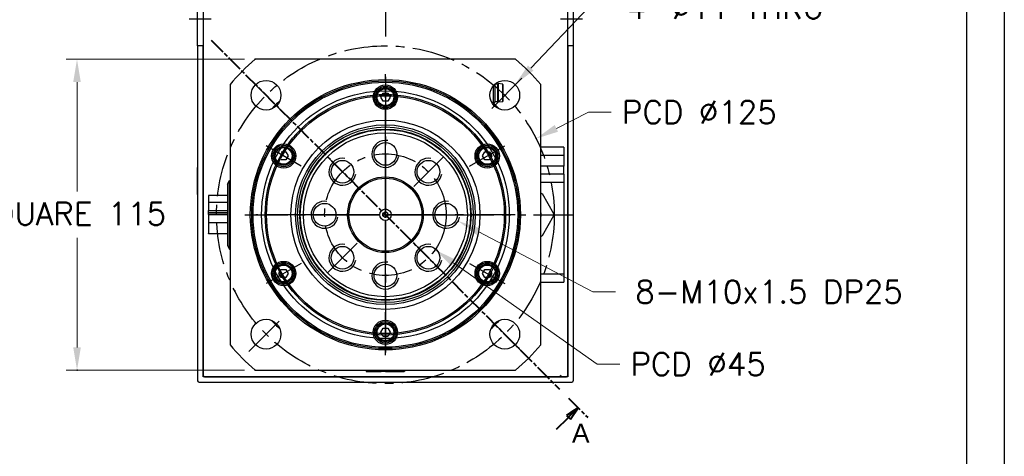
# Model space of a CAD drawing. Extents: x 47048 to 48733, y 14733 to 15921.
# Tile 4 of 19: x 48366 to 48730, y 15071 to 15232. Entities that reach past the tile are written whole.
import ezdxf

# ---------------------------------------------------------------- set-up
doc = ezdxf.new("R2010")
doc.units = 0
doc.header["$LTSCALE"] = 25.4
doc.linetypes.add('CENTER', pattern=[2, 1.25, -0.25, 0.25, -0.25])
doc.linetypes.add('CHAIN', pattern=[0.3543, 0.2362, -0.0295, 0.0591, -0.0295])
doc.layers.get('0').update_dxf_attribs({"linetype": 'CONTINUOUS'})
doc.layers.add('ATA-CENTER', color=133, linetype='CENTER')
doc.layers.add('ATA-HATCH', color=252, linetype='CONTINUOUS')
doc.layers.add('ATA-DIM', color=252, linetype='CONTINUOUS', lineweight=25)
doc.layers.add('ATA-SECTION', color=3, linetype='CHAIN', lineweight=40)
doc.styles.get("Standard").update_dxf_attribs({"font": 'simplex.shx'})
doc.styles.add('주 문자 (ISO)', font='arial.ttf')
doc.dimstyles.new('ata_A1', dxfattribs={"dimtxt": 4.2, "dimasz": 4.2, "dimexe": 2, "dimexo": 2, "dimgap": 2, "dimtad": 0, "dimtih": 1, "dimtoh": 1, "dimdec": 6, "dimdsep": 46, "dimtxsty": 'Standard', "dimcen": 0, "dimclrd": 252, "dimclre": 252, "dimclrt": 4, "dimadec": 6, "dimazin": 2, "dimtfac": 1, "dimtdec": 6, "dimtofl": 0, "dimtmove": 0, "dimatfit": 3, "dimfxl": 0, "dimtolj": 1, "dimtzin": 0, "dimlwd": 0, "dimlwe": 0, "dimarcsym": 0})

# ---------------------------------------------------------------- blocks, each defined once
blk = doc.blocks.new('*D12452')
at = {"color": 0}
for p in [(48548.88, 15208.34), (48541.29, 15200.37)]:
    blk.add_point(p, dxfattribs=at)
at = {"layer": 'ATA-DIM', "color": 252, "lineweight": 0}
for p, q in [((48576.1, 15236.89), (48554.68, 15214.41)), ((48584.53, 15236.89), (48576.1, 15236.89))]:
    blk.add_line(p, q, dxfattribs=at)
at = {"layer": 'ATA-DIM', "color": 252}
blk.add_solid([(48553.67, 15215.38), (48555.69, 15213.45), (48548.88, 15208.34)], dxfattribs=at)
at = {"layer": 'ATA-DIM', "color": 4, "ltscale": 0.2, "insert": (48626.7, 15236.89), "char_height": 8.4, "attachment_point": 5}
blk.add_mtext('4-%%c11 THRU', dxfattribs=at)
blk = doc.blocks.new('*D12450')
at = {"color": 0}
for p in [(48482.51, 15173.13), (48519.28, 15147.19)]:
    blk.add_point(p, dxfattribs=at)
at = {"layer": 'ATA-DIM', "color": 252, "lineweight": 0}
for p, q in [((48579.23, 15104.91), (48526.14, 15142.35)), ((48587.63, 15104.91), (48579.23, 15104.91))]:
    blk.add_line(p, q, dxfattribs=at)
at = {"layer": 'ATA-DIM', "color": 252}
blk.add_solid([(48526.95, 15143.49), (48525.34, 15141.21), (48519.28, 15147.19)], dxfattribs=at)
at = {"layer": 'ATA-DIM', "color": 4, "ltscale": 0.2, "insert": (48591.63, 15109.11), "char_height": 8.4, "attachment_point": 1}
blk.add_mtext('\\A1;PCD %%c45', dxfattribs=at)
blk = doc.blocks.new('*D12449')
at = {"color": 0}
for p in [(48556.68, 15188.33), (48445.1, 15131.99)]:
    blk.add_point(p, dxfattribs=at)
at = {"layer": 'ATA-DIM', "color": 252, "lineweight": 0}
for p, q in [((48576.08, 15198.13), (48564.18, 15192.12)), ((48584.49, 15198.13), (48576.08, 15198.13))]:
    blk.add_line(p, q, dxfattribs=at)
at = {"layer": 'ATA-DIM', "color": 252}
blk.add_solid([(48563.55, 15193.37), (48564.81, 15190.87), (48556.68, 15188.33)], dxfattribs=at)
at = {"layer": 'ATA-DIM', "color": 4, "ltscale": 0.2, "insert": (48588.49, 15202.33), "char_height": 8.4, "attachment_point": 1}
blk.add_mtext('\\A1;PCD %%c125', dxfattribs=at)
blk = doc.blocks.new('*D12453')
at = {"color": 0}
for p in [(48518.97, 15162.48), (48527.82, 15157.84)]:
    blk.add_point(p, dxfattribs=at)
at = {"layer": 'ATA-DIM', "color": 252, "lineweight": 0}
for p, q in [((48577.72, 15131.66), (48535.26, 15153.93)), ((48586.12, 15131.66), (48577.72, 15131.66))]:
    blk.add_line(p, q, dxfattribs=at)
at = {"layer": 'ATA-DIM', "color": 252}
blk.add_solid([(48535.91, 15155.17), (48534.61, 15152.69), (48527.82, 15157.84)], dxfattribs=at)
at = {"layer": 'ATA-DIM', "color": 4, "ltscale": 0.2, "insert": (48642.92, 15131.66), "char_height": 8.4, "attachment_point": 5}
blk.add_mtext('8-M10x1.5 DP25', dxfattribs=at)
blk = doc.blocks.new('DFH EH')
for p, q in [((33659.8, 3135.59), (33659.8, 3011.59)), ((33798.3, 3136.09), (33660.3, 3136.09)), ((33798.8, 3135.59), (33798.8, 3011.59)), ((33661.8, 3011.59), (33661.8, 3134.09)), ((33661.8, 3134.09), (33796.8, 3134.09)), ((33796.8, 3134.09), (33796.8, 3011.59)), ((33659.8, 3130.59), (33659.8, 3011.59)), ((33659.8, 2991.59), (33659.8, 3011.59)), ((33659.8, 3011.59), (33661.8, 3011.59)), ((33659.8, 2991.59), (33659.8, 3011.59)), ((33661.8, 3011.59), (33661.8, 2991.59)), ((33796.8, 3011.59), (33798.8, 3011.59)), ((33796.8, 2991.59), (33796.8, 3011.59)), ((33798.8, 3011.59), (33798.8, 2991.59)), ((33659.8, 2991.59), (33659.8, 2946.59)), ((33661.8, 2991.59), (33659.8, 2991.59)), ((33659.8, 2991.59), (33659.8, 2867.59)), ((33661.8, 2869.09), (33661.8, 2991.59)), ((33798.8, 2991.59), (33796.8, 2991.59)), ((33796.8, 2991.59), (33796.8, 2869.09)), ((33798.8, 2991.59), (33798.8, 2867.59)), ((33659.8, 2936.59), (33659.8, 2946.59)), ((33659.8, 2936.59), (33659.8, 2872.59)), ((33796.8, 2869.09), (33661.8, 2869.09)), ((33660.3, 2867.09), (33798.3, 2867.09))]:
    blk.add_line(p, q)
for centre, start, end in [((33660.3, 3135.59), 90, 180), ((33798.3, 3135.59), 0, 90), ((33660.3, 2867.59), 180, 270), ((33798.3, 2867.59), 270, 0)]:
    blk.add_arc(centre, 0.5, start, end)
at = {"layer": 'ATA-CENTER', "ltscale": 0.5}
for p, q in [((33656.68, 3001.59), (33664.81, 3001.59)), ((33794.06, 3001.59), (33802.19, 3001.59))]:
    blk.add_line(p, q, dxfattribs=at)
blk = doc.blocks.new('*D12448')
at = {"color": 0}
for p in [(48452.74, 15217.66), (48386.74, 15102.66), (48452.74, 15102.66)]:
    blk.add_point(p, dxfattribs=at)
at = {"layer": 'ATA-DIM', "color": 252, "lineweight": 0}
for p, q in [((48448.74, 15217.66), (48382.74, 15217.66)), ((48386.74, 15209.26), (48386.74, 15168.74)), ((48386.74, 15111.06), (48386.74, 15151.58)), ((48448.74, 15102.66), (48382.74, 15102.66))]:
    blk.add_line(p, q, dxfattribs=at)
at = {"layer": 'ATA-DIM', "color": 252}
for points in [[(48388.14, 15209.26), (48385.34, 15209.26), (48386.74, 15217.66)], [(48385.34, 15111.06), (48388.14, 15111.06), (48386.74, 15102.66)]]:
    blk.add_solid(points, dxfattribs=at)
at = {"layer": 'ATA-DIM', "color": 4, "ltscale": 0.2, "insert": (48348.48, 15164.74), "char_height": 8.4, "attachment_point": 1}
blk.add_mtext('\\A1;SQUARE 115', dxfattribs=at)
blk = doc.blocks.new('ata-Border-A1-002')
at = {"color": 253, "ltscale": 0.5}
blk.add_line((841, 594), (841, 0), dxfattribs=at)
blk.add_line((834, 585), (834, 9))

msp = doc.modelspace()

# ---------------------------------------------------------------- linework, layer by layer
for p, q in [((48433.3936459, 15364.6599889), (48433.3936459, 15100.6599889)), ((48568.3936459, 15100.6599889), (48568.3936459, 15364.6599889)), ((48549.0470466, 15217.6599889), (48452.7402452, 15217.6599889)), ((48443.3936459, 15208.3133896), (48443.3936459, 15112.0065882)), ((48499.1615951, 15203.6599889), (48500.0276205, 15205.1599889)), ((48500.0276205, 15205.1599889), (48501.7596713, 15205.1599889)), ((48501.7596713, 15205.1599889), (48502.6256967, 15203.6599889)), ((48540.7801459, 15207.773804), (48540.7801459, 15201.2099889)), ((48541.3936459, 15208.4288504), (48541.3936459, 15201.8234889)), ((48542.3936459, 15208.4599889), (48541.4282854, 15208.4599889)), ((48542.3936459, 15208.4599889), (48542.6436459, 15208.6599889)), ((48542.3936459, 15208.4599889), (48542.3936459, 15201.9599889)), ((48542.6436459, 15208.6599889), (48542.6436459, 15201.7599889)), ((48544.2163621, 15208.4801946), (48542.6436459, 15208.6599889)), ((48544.2163621, 15208.4801946), (48544.2163621, 15201.9397831)), ((48544.3936459, 15208.2814889), (48544.3936459, 15202.1384889)), ((48558.3936459, 15112.0065882), (48558.3936459, 15208.3133896)), ((48500.0276205, 15202.1599889), (48499.1615951, 15203.6599889)), ((48501.7596713, 15202.1599889), (48500.0276205, 15202.1599889)), ((48502.6256967, 15203.6599889), (48501.7596713, 15202.1599889)), ((48540.2121567, 15201.8089889), (48541.3791459, 15201.8089889)), ((48541.3936459, 15201.8234889), (48540.7801459, 15201.2099889)), ((48542.3936459, 15201.9599889), (48541.3936459, 15201.9599889)), ((48542.3936459, 15201.9599889), (48542.6436459, 15201.7599889)), ((48544.2163621, 15201.9397831), (48542.6436459, 15201.7599889)), ((48540.7801459, 15201.2099889), (48540.5751519, 15201.2099889)), ((48462.3555154, 15183.4099889), (48464.0875662, 15183.4099889)), ((48464.0875662, 15183.4099889), (48464.9535916, 15181.9099889)), ((48536.8337002, 15181.9099889), (48537.6997256, 15183.4099889)), ((48537.6997256, 15183.4099889), (48539.4317764, 15183.4099889)), ((48539.4317764, 15183.4099889), (48540.2978018, 15181.9099889)), ((48566.8936459, 15185.1599889), (48558.3936459, 15185.1599889)), ((48566.8936459, 15185.1599889), (48566.8936459, 15182.1599889)), ((48464.0875662, 15180.4099889), (48462.3555154, 15180.4099889)), ((48464.9535916, 15181.9099889), (48464.0875662, 15180.4099889)), ((48537.6997256, 15180.4099889), (48536.8337002, 15181.9099889)), ((48539.4317764, 15180.4099889), (48537.6997256, 15180.4099889)), ((48540.2978018, 15181.9099889), (48539.4317764, 15180.4099889)), ((48558.3936459, 15182.1599889), (48566.8936459, 15182.1599889)), ((48566.8936459, 15182.1599889), (48566.8936459, 15178.1599889)), ((48566.8936459, 15178.1599889), (48558.3936459, 15178.1599889)), ((48566.8936459, 15175.1599889), (48566.8936459, 15178.1599889)), ((48442.3936459, 15171.4851779), (48443.1873934, 15172.8599889)), ((48443.1873934, 15172.8599889), (48443.3936459, 15172.8599889)), ((48443.1873934, 15147.4599889), (48443.1873934, 15172.8599889)), ((48566.8936459, 15175.1599889), (48558.3936459, 15175.1599889)), ((48566.8936459, 15175.1599889), (48566.8936459, 15172.1599889)), ((48442.3936459, 15171.4851779), (48442.3936459, 15148.8347999)), ((48558.3936459, 15172.1599889), (48566.8936459, 15172.1599889)), ((48566.8936459, 15172.1599889), (48566.8936459, 15138.1599889)), ((48435.3936459, 15167.2489461), (48435.3936459, 15164.6260754)), ((48442.3936459, 15167.2489461), (48435.3936459, 15167.2489461)), ((48558.8936459, 15167.9542175), (48563.1436459, 15160.5930016)), ((48435.3936459, 15164.6260754), (48435.3936459, 15161.6923689)), ((48442.3936459, 15164.6260754), (48435.3936459, 15164.6260754)), ((48435.3936459, 15161.6923689), (48442.3936459, 15161.6923689)), ((48435.3936459, 15161.0455971), (48435.3936459, 15161.6923689)), ((48435.3936459, 15160.8640472), (48435.3936459, 15161.0455971)), ((48435.3936459, 15161.0455971), (48442.3936459, 15161.0455971)), ((48435.3936459, 15160.2172754), (48435.3936459, 15160.8640472)), ((48442.3936459, 15160.8640472), (48435.3936459, 15160.8640472)), ((48442.3936459, 15160.2172754), (48435.3936459, 15160.2172754)), ((48435.3936459, 15160.1027024), (48435.3936459, 15157.168996)), ((48442.3936459, 15160.1027024), (48435.3936459, 15160.1027024)), ((48441.3936459, 15160.2172754), (48441.3936459, 15160.1027024)), ((48563.1436459, 15159.7269762), (48558.8936459, 15152.3657603)), ((48442.3936459, 15157.168996), (48435.3936459, 15157.168996)), ((48435.3936459, 15157.168996), (48435.3936459, 15153.2525817)), ((48435.3936459, 15153.0710317), (48435.3936459, 15153.2525817)), ((48435.3936459, 15153.2525817), (48442.3936459, 15153.2525817)), ((48442.3936459, 15153.0710317), (48435.3936459, 15153.0710317)), ((48442.3936459, 15148.8347999), (48443.1873934, 15147.4599889)), ((48443.1873934, 15147.4599889), (48443.3936459, 15147.4599889)), ((48461.48949, 15138.4099889), (48462.3555154, 15139.9099889)), ((48462.3555154, 15139.9099889), (48464.0875662, 15139.9099889)), ((48464.0875662, 15139.9099889), (48464.9535916, 15138.4099889)), ((48536.8337002, 15138.4099889), (48537.6997256, 15139.9099889)), ((48537.6997256, 15139.9099889), (48539.4317764, 15139.9099889)), ((48539.4317764, 15139.9099889), (48540.2978018, 15138.4099889)), ((48462.3555154, 15136.9099889), (48461.48949, 15138.4099889)), ((48464.0875662, 15136.9099889), (48462.3555154, 15136.9099889)), ((48464.9535916, 15138.4099889), (48464.0875662, 15136.9099889)), ((48537.6997256, 15136.9099889), (48536.8337002, 15138.4099889)), ((48539.4317764, 15136.9099889), (48537.6997256, 15136.9099889)), ((48540.2978018, 15138.4099889), (48539.4317764, 15136.9099889)), ((48566.8936459, 15138.1599889), (48558.3936459, 15138.1599889)), ((48566.8936459, 15138.1599889), (48566.8936459, 15135.1599889)), ((48558.3936459, 15135.1599889), (48566.8936459, 15135.1599889)), ((48499.1615951, 15116.6599889), (48500.0276205, 15118.1599889)), ((48500.0276205, 15118.1599889), (48501.7596713, 15118.1599889)), ((48501.7596713, 15118.1599889), (48502.6256967, 15116.6599889)), ((48500.0276205, 15115.1599889), (48499.1615951, 15116.6599889)), ((48501.7596713, 15115.1599889), (48500.0276205, 15115.1599889)), ((48502.6256967, 15116.6599889), (48501.7596713, 15115.1599889)), ((48433.8936459, 15100.1599889), (48433.3936459, 15100.6599889)), ((48433.8936459, 15100.1599889), (48567.8936459, 15100.1599889)), ((48452.7402452, 15102.6599889), (48549.0470466, 15102.6599889)), ((48493.8046887, 15102.6599889), (48493.8046887, 15102.1599889)), ((48493.8046887, 15102.1599889), (48496.4275594, 15102.1599889)), ((48496.4275594, 15102.6599889), (48496.4275594, 15102.1599889)), ((48496.4275594, 15102.1599889), (48499.3612659, 15102.1599889)), ((48499.3612659, 15102.1599889), (48499.3612659, 15102.6599889)), ((48500.0080377, 15102.1599889), (48499.3612659, 15102.1599889)), ((48500.0080377, 15102.1599889), (48500.0080377, 15102.6599889)), ((48500.1895876, 15102.1599889), (48500.0080377, 15102.1599889)), ((48500.1895876, 15102.6599889), (48500.1895876, 15102.1599889)), ((48500.8363594, 15102.1599889), (48500.1895876, 15102.1599889)), ((48500.8363594, 15102.6599889), (48500.8363594, 15102.1599889)), ((48500.9509324, 15102.6599889), (48500.9509324, 15102.1599889)), ((48500.9509324, 15102.1599889), (48503.8846388, 15102.1599889)), ((48503.8846388, 15102.6599889), (48503.8846388, 15102.1599889)), ((48503.8846388, 15102.1599889), (48507.8010531, 15102.1599889)), ((48507.8010531, 15102.1599889), (48507.8010531, 15102.6599889)), ((48507.9826031, 15102.1599889), (48507.8010531, 15102.1599889)), ((48507.9826031, 15102.6599889), (48507.9826031, 15102.1599889)), ((48565.8936459, 15100.6599889), (48565.3936459, 15100.1599889)), ((48568.3936459, 15100.6599889), (48567.8936459, 15100.1599889))]:
    msp.add_line(p, q)
for centre, radius in [((48500.8936459, 15160.1599889), 50), ((48456.6994721, 15204.3541627), 5.5), ((48500.8936459, 15160.1599889), 49.5), ((48500.8936459, 15160.1599889), 49), ((48545.0878197, 15204.3541627), 5.5), ((48500.8936459, 15203.6599889), 4.5), ((48500.8936459, 15203.6599889), 4), ((48500.8936459, 15203.6599889), 3.5), ((48500.8936459, 15203.6599889), 3.1), ((48500.8936459, 15160.1599889), 44.5), ((48500.8936459, 15160.1599889), 44.5), ((48500.8936459, 15160.1599889), 44), ((48500.8936459, 15160.1599889), 44), ((48500.8936459, 15160.1599889), 35), ((48500.8936459, 15160.1599889), 35), ((48500.8936459, 15160.1599889), 33.25), ((48500.8936459, 15160.1599889), 32.500379), ((48500.8936459, 15160.1599889), 31.7), ((48500.8936459, 15160.1599889), 31.5), ((48500.8936459, 15160.1599889), 30.3452995), ((48500.8936459, 15182.6599889), 4.188), ((48463.2215408, 15181.9099889), 4.5), ((48463.2215408, 15181.9099889), 4), ((48463.2215408, 15181.9099889), 3.5), ((48463.2215408, 15181.9099889), 3.1), ((48538.565751, 15181.9099889), 4.5), ((48538.565751, 15181.9099889), 4), ((48538.565751, 15181.9099889), 3.5), ((48538.565751, 15181.9099889), 3.1), ((48484.9837433, 15176.0698915), 4.188), ((48516.8035485, 15176.0698915), 4.188), ((48500.8936459, 15160.1599889), 14), ((48500.8936459, 15160.1599889), 13.5), ((48478.3936459, 15160.1599889), 4.188), ((48500.8936459, 15160.1599889), 2.125), ((48523.3936459, 15160.1599889), 4.188), ((48500.8936459, 15160.1599889), 1), ((48484.9837433, 15144.2500863), 4.188), ((48516.8035485, 15144.2500863), 4.188), ((48463.2215408, 15138.4099889), 4.5), ((48463.2215408, 15138.4099889), 4), ((48463.2215408, 15138.4099889), 3.5), ((48463.2215408, 15138.4099889), 3.1), ((48500.8936459, 15137.6599889), 4.188), ((48538.565751, 15138.4099889), 4.5), ((48538.565751, 15138.4099889), 4), ((48538.565751, 15138.4099889), 3.5), ((48538.565751, 15138.4099889), 3.1), ((48456.6994721, 15115.9658151), 5.5), ((48545.0878197, 15115.9658151), 5.5), ((48500.8936459, 15116.6599889), 4.5), ((48500.8936459, 15116.6599889), 4), ((48500.8936459, 15116.6599889), 3.5), ((48500.8936459, 15116.6599889), 3.1)]:
    msp.add_circle(centre, radius)
for centre, radius, start, end in [((48500.8936459, 15160.1599889), 75, 129.94450519, 140.05549481), ((48500.8936459, 15160.1599889), 75, 39.94450519, 50.05549481), ((48544.1936459, 15208.2814889), 0.2, 0, 83.478211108), ((48500.8936459, 15160.1599889), 57.5, 132.809946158, 137.190053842), ((48544.1936459, 15202.1384889), 0.2, 276.521788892, 0), ((48500.8936459, 15160.1599889), 57.5, 42.809946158, 45.819824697), ((48500.8936459, 15182.6599889), 5, 80, 350), ((48484.9837433, 15176.0698915), 5, 80, 350), ((48516.8035485, 15176.0698915), 5, 80, 350), ((48478.3936459, 15160.1599889), 5, 80, 350), ((48523.3936459, 15160.1599889), 5, 80, 350), ((48553.8936459, 15160.1599889), 4.625, 346.648815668, 13.351184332), ((48484.9837433, 15144.2500863), 5, 80, 350), ((48516.8035485, 15144.2500863), 5, 80, 350), ((48500.8936459, 15137.6599889), 5, 80, 350), ((48500.8936459, 15160.1599889), 57.5, 222.809946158, 227.190053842), ((48500.8936459, 15160.1599889), 57.5, 312.809946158, 317.190053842), ((48500.8936459, 15160.1599889), 75, 219.94450519, 230.05549481), ((48500.8936459, 15160.1599889), 75, 309.94450519, 320.05549481)]:
    msp.add_arc(centre, radius, start, end)
for points, knots in [([(48558.3936477, 15168.2428916), (48558.4360786, 15168.2183941), (48558.4778509, 15168.1942769), (48558.6379454, 15168.1018463), (48558.7656026, 15168.0281433), (48558.8936459, 15167.9542175)], [0.541100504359, 0.541100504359, 0.541100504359, 0.541100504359, 0.55523231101, 0.55523231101, 0.596558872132, 0.596558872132, 0.596558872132, 0.596558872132]), ([(48563.1436459, 15160.5930016), (48563.1436459, 15160.4451499), (48563.1436459, 15160.2977441), (48563.1436459, 15160.0222337), (48563.1436459, 15159.8748278), (48563.1436459, 15159.7269762)], [0.513905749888, 0.513905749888, 0.513905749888, 0.513905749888, 0.55523231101, 0.55523231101, 0.596558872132, 0.596558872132, 0.596558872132, 0.596558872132]), ([(48558.8936459, 15152.3657603), (48558.7656026, 15152.2918344), (48558.6379454, 15152.2181315), (48558.4778509, 15152.1257009), (48558.4360786, 15152.1015836), (48558.3936477, 15152.0770862)], [0.513905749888, 0.513905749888, 0.513905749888, 0.513905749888, 0.55523231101, 0.55523231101, 0.569364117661, 0.569364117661, 0.569364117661, 0.569364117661])]:
    msp.add_open_spline(points, degree=3, knots=knots)
at = {"layer": 'ATA-CENTER', "ltscale": 0.5}
for p, q in [((48500.8936459, 15368.9684924), (48500.8936459, 15223.3514854)), ((48463.0634331, 15197.9902017), (48450.335511, 15210.7181237)), ((48500.8936459, 15108.1849889), (48500.8936459, 15212.1349889)), ((48500.8936459, 15211.1599889), (48500.8936459, 15196.1599889)), ((48551.4517808, 15210.7181237), (48538.7238587, 15197.9902017)), ((48500.8936459, 15208.1599889), (48500.8936459, 15112.1599889)), ((48500.8936459, 15208.1599889), (48500.8936459, 15112.1599889)), ((48500.8936459, 15174.9719889), (48500.8936459, 15190.3479889)), ((48469.7167314, 15178.1599889), (48456.7263503, 15185.6599889)), ((48532.0705604, 15178.1599889), (48545.0609415, 15185.6599889)), ((48490.4199803, 15170.6336545), (48479.5475064, 15181.5061284)), ((48511.3673115, 15170.6336545), (48522.2397854, 15181.5061284)), ((48500.8936459, 15142.0474889), (48500.8936459, 15178.2724889)), ((48500.8936459, 15177.1599889), (48500.8936459, 15143.1599889)), ((48448.9186459, 15160.1599889), (48552.8686459, 15160.1599889)), ((48548.8936459, 15160.1599889), (48452.8936459, 15160.1599889)), ((48548.8936459, 15160.1599889), (48452.8936459, 15160.1599889)), ((48486.0816459, 15160.1599889), (48470.7056459, 15160.1599889)), ((48482.7811459, 15160.1599889), (48519.0061459, 15160.1599889)), ((48517.8936459, 15160.1599889), (48483.8936459, 15160.1599889)), ((48515.7056459, 15160.1599889), (48531.0816459, 15160.1599889)), ((48555.6849304, 15160.1599889), (48570.6849304, 15160.1599889)), ((48490.4199803, 15149.6863232), (48479.5475064, 15138.8138494)), ((48511.3673115, 15149.6863232), (48522.2397854, 15138.8138494)), ((48500.8936459, 15129.9719889), (48500.8936459, 15145.3479889)), ((48469.7167314, 15142.1599889), (48456.7263503, 15134.6599889)), ((48532.0705604, 15142.1599889), (48545.0609415, 15134.6599889)), ((48450.335511, 15109.601854), (48463.0634331, 15122.3297761)), ((48500.8936459, 15124.1599889), (48500.8936459, 15109.1599889)), ((48551.4517808, 15109.601854), (48538.7238587, 15122.3297761))]:
    msp.add_line(p, q, dxfattribs=at)
for radius in [62.5, 22.5]:
    msp.add_circle((48500.8936459, 15160.1599889), radius, dxfattribs=at)
at = {"layer": 'ATA-HATCH', "ltscale": 0.2}
msp.add_circle((48500.8936459, 15160.1599889), 45.835, dxfattribs=at)
at = {"layer": 'ATA-SECTION'}
for p, q in [((48436.4347782, 15224.7154327), (48565.3525136, 15095.604545)), ((48568.6476831, 15092.3044386), (48575.7637311, 15085.1777289)), ((48572.2057071, 15088.7410837), (48567.9609503, 15085.9158333)), ((48568.6675276, 15085.2081974), (48572.2057071, 15088.7410837)), ((48569.3741049, 15084.5005615), (48572.2057071, 15088.7410837)), ((48564.2828065, 15080.8300359), (48568.6675276, 15085.2081974)), ((48567.9609503, 15085.9158333), (48569.3741049, 15084.5005615))]:
    msp.add_line(p, q, dxfattribs=at)
at = {"layer": 'ATA-SECTION', "flags": 128}
msp.add_lwpolyline([(48569.3741007, 15084.5005603), (48572.2057028, 15088.7410922), (48567.9609461, 15085.9158321), (48569.3741007, 15084.5005603)], dxfattribs=at)
at = {"layer": 'ATA-SECTION'}
msp.add_solid([(48569.3741007, 15084.5005603), (48572.2057028, 15088.7410922), (48567.9609461, 15085.9158321), (48569.3741007, 15084.5005603)], dxfattribs=at)

# ---------------------------------------------------------------- block references
at = {"xscale": 2, "yscale": 2, "zscale": 2}
msp.add_blockref('ata-Border-A1-002', (47047.9785069, 14732.8125715), dxfattribs=at)
msp.add_blockref('ata-Border-A1-002', (47047.9785069, 14732.8125715), dxfattribs=at)
at = {"ltscale": 0.2}
msp.add_blockref('DFH EH', (14771.5982926, 12231.0649914), dxfattribs=at)

# ---------------------------------------------------------------- texts
at = {"layer": 'ATA-SECTION', "insert": (48569.9363337, 15075.8233804), "char_height": 6.9999999, "attachment_point": 7, "style": '주 문자 (ISO)'}
msp.add_mtext('A', dxfattribs=at)

# ---------------------------------------------------------------- dimensions: what is measured, and where the dimension line sits
at = {"layer": 'ATA-DIM'}
for p1, p2, text, override, picture, middle in [((48541.2927653, 15200.3732631), (48548.8828742, 15208.3350623), '4-<> THRU', {"dimscale": 2, "dimtp": 0.1, "dimtm": 0.1, "dimtfac": 0.71, "dimtdec": 3, "dimtolj": 0, "dimtzin": 8}, '*D12452', (48626.7045471, 15236.8897903)), ((48445.1032528, 15131.9876258), (48556.684039, 15188.3323519), 'PCD <>', {"dimscale": 2, "dimdec": 3, "dimtol": 0, "dimlim": 0, "dimtp": 0, "dimtm": 0, "dimtfac": 0.857143, "dimtdec": 2, "dimtolj": 1, "dimtzin": 0}, '*D12449', (48618.6849877, 15198.1292101)), ((48482.507022, 15173.1284916), (48519.2802698, 15147.1914862), 'PCD <>', {"dimscale": 2, "dimdec": 3, "dimtol": 0, "dimlim": 0, "dimtp": 0, "dimtm": 0, "dimtfac": 0.857143, "dimtdec": 2, "dimtolj": 1, "dimtzin": 0}, '*D12450', (48618.6333387, 15104.9094594)), ((48518.9659717, 15162.4828538), (48527.8213201, 15157.837124), '8-M10x1.5 DP25', {"dimscale": 2, "dimtp": 0.1, "dimtm": 0.1, "dimtfac": 0.71, "dimtdec": 3, "dimtolj": 0, "dimtzin": 8}, '*D12453', (48642.9175118, 15131.6603757))]:
    dim = msp.add_diameter_dim_2p(p1=p1, p2=p2, text=text, dimstyle='ata_A1', override=override, dxfattribs=at)
    dim.commit()
    dim.dimension.update_dxf_attribs({"geometry": picture, "text_midpoint": middle, "dimtype": 163})
dim = msp.add_linear_dim(base=(48386.7403861, 15102.6599889), p1=(48452.7402452, 15217.6599889), p2=(48452.7402452, 15102.6599889), angle=90, text='SQUARE <>', dimstyle='ata_A1', override={"dimscale": 2, "dimdec": 3, "dimtfac": 0.857143, "dimtdec": 2}, dxfattribs=at)
dim.commit()
dim.dimension.update_dxf_attribs({"geometry": '*D12448', "text_midpoint": (48386.7403861, 15160.1599889), "dimtype": 160})

doc.saveas('drawing.dxf')
